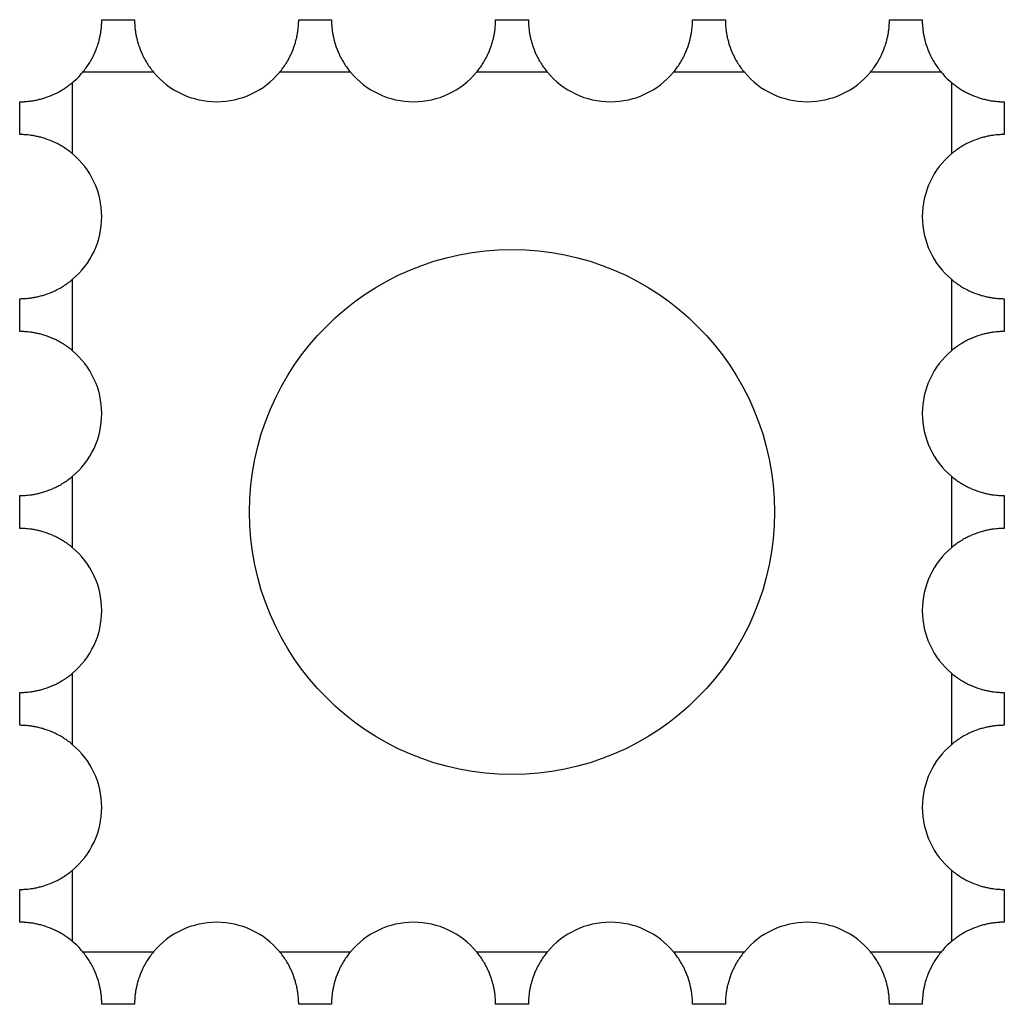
# Paper-space layout '_Superior' of a CAD drawing. Header units: millimetres. Extents: x 69 to 219, y -1200 to -1050.
import ezdxf

# ---------------------------------------------------------------- set-up
doc = ezdxf.new("R2010")
doc.units = ezdxf.units.MM

psp = doc.layouts.new('_Superior')

# ---------------------------------------------------------------- linework, layer by layer
at = {"color": 7, "linetype": 'Continuous', "lineweight": 25}
for p, q in [((81.18, -1050), (86.18, -1050)), ((111.18, -1050), (116.18, -1050)), ((141.18, -1050), (146.18, -1050)), ((171.18, -1050), (176.18, -1050)), ((201.18, -1050), (206.18, -1050)), ((89.07, -1058), (78.28, -1058)), ((119.07, -1058), (108.28, -1058)), ((149.07, -1058), (138.28, -1058)), ((179.07, -1058), (168.28, -1058)), ((209.07, -1058), (198.28, -1058)), ((76.68, -1059.6), (76.68, -1070.4)), ((210.68, -1070.4), (210.68, -1059.6)), ((68.68, -1067.5), (68.68, -1062.5)), ((218.68, -1062.5), (218.68, -1067.5)), ((76.68, -1089.6), (76.68, -1100.4)), ((210.68, -1100.4), (210.68, -1089.6)), ((68.68, -1097.5), (68.68, -1092.5)), ((218.68, -1092.5), (218.68, -1097.5)), ((76.68, -1119.6), (76.68, -1130.4)), ((210.68, -1130.4), (210.68, -1119.6)), ((68.68, -1127.5), (68.68, -1122.5)), ((218.68, -1122.5), (218.68, -1127.5)), ((76.68, -1149.6), (76.68, -1160.4)), ((210.68, -1160.4), (210.68, -1149.6)), ((68.68, -1157.5), (68.68, -1152.5)), ((218.68, -1152.5), (218.68, -1157.5)), ((76.68, -1179.6), (76.68, -1190.4)), ((210.68, -1190.4), (210.68, -1179.6)), ((68.68, -1187.5), (68.68, -1182.5)), ((218.68, -1182.5), (218.68, -1187.5)), ((78.28, -1192), (89.07, -1192)), ((108.28, -1192), (119.07, -1192)), ((138.28, -1192), (149.07, -1192)), ((168.28, -1192), (179.07, -1192)), ((198.28, -1192), (209.07, -1192)), ((86.18, -1200), (81.18, -1200)), ((116.18, -1200), (111.18, -1200)), ((146.18, -1200), (141.18, -1200)), ((176.18, -1200), (171.18, -1200)), ((206.18, -1200), (201.18, -1200))]:
    psp.add_line(p, q, dxfattribs=at)
psp.add_circle((143.68, -1125), 40, dxfattribs=at)
for centre, start, end in [((68.68, -1050), 309.792, 320.2084), ((98.68, -1050), 219.792, 320.2084), ((128.68, -1050), 219.792, 320.2084), ((158.68, -1050), 219.792, 320.2084), ((188.68, -1050), 219.792, 320.2084), ((218.68, -1050), 219.792, 230.2084), ((68.68, -1080), 309.792, 50.2084), ((218.68, -1080), 129.792, 230.2084), ((68.68, -1110), 309.792, 50.2084), ((218.68, -1110), 129.792, 230.2084), ((68.68, -1140), 309.792, 50.2084), ((218.68, -1140), 129.792, 230.2084), ((68.68, -1170), 309.792, 50.2084), ((218.68, -1170), 129.792, 230.2084), ((98.68, -1200), 39.792, 140.2084), ((128.68, -1200), 39.792, 140.2084), ((158.68, -1200), 39.792, 140.2084), ((188.68, -1200), 39.792, 140.2084), ((68.68, -1200), 39.792, 50.2084), ((218.68, -1200), 129.792, 140.2084)]:
    psp.add_arc(centre, 12.5, start, end, dxfattribs=at)
for points in [[(78.28, -1058), (78.64, -1057.57), (78.96, -1057.13), (79.4, -1056.44), (79.53, -1056.21), (79.79, -1055.73), (79.91, -1055.49), (80.24, -1054.78), (80.42, -1054.32), (80.64, -1053.64), (80.71, -1053.41), (80.82, -1052.98), (80.87, -1052.77), (80.95, -1052.37), (80.99, -1052.18), (81.05, -1051.82), (81.07, -1051.65), (81.13, -1051.17), (81.15, -1050.9), (81.17, -1050.56), (81.17, -1050.47), (81.18, -1050.3), (81.18, -1050.23), (81.18, -1050.06), (81.18, -1050), (81.18, -1050)], [(86.18, -1050), (86.18, -1050), (86.18, -1050.06), (86.18, -1050.23), (86.18, -1050.3), (86.19, -1050.46), (86.19, -1050.56), (86.21, -1050.89), (86.23, -1051.16), (86.29, -1051.64), (86.31, -1051.82), (86.37, -1052.18), (86.4, -1052.37), (86.49, -1052.76), (86.54, -1052.97), (86.65, -1053.4), (86.71, -1053.63), (86.94, -1054.31), (87.12, -1054.78), (87.44, -1055.49), (87.57, -1055.73), (87.82, -1056.2), (87.96, -1056.44), (88.39, -1057.13), (88.72, -1057.57), (89.07, -1058)], [(108.28, -1058), (108.64, -1057.57), (108.96, -1057.13), (109.4, -1056.44), (109.53, -1056.21), (109.79, -1055.73), (109.91, -1055.49), (110.24, -1054.78), (110.42, -1054.32), (110.64, -1053.64), (110.71, -1053.41), (110.82, -1052.98), (110.87, -1052.77), (110.95, -1052.37), (110.99, -1052.18), (111.05, -1051.82), (111.07, -1051.65), (111.13, -1051.17), (111.15, -1050.9), (111.17, -1050.56), (111.17, -1050.47), (111.18, -1050.3), (111.18, -1050.23), (111.18, -1050.06), (111.18, -1050), (111.18, -1050)], [(116.18, -1050), (116.18, -1050), (116.18, -1050.06), (116.18, -1050.23), (116.18, -1050.3), (116.19, -1050.46), (116.19, -1050.56), (116.21, -1050.89), (116.23, -1051.16), (116.29, -1051.64), (116.31, -1051.81), (116.37, -1052.18), (116.4, -1052.37), (116.49, -1052.76), (116.54, -1052.97), (116.65, -1053.4), (116.71, -1053.63), (116.94, -1054.31), (117.12, -1054.78), (117.44, -1055.49), (117.57, -1055.73), (117.82, -1056.2), (117.96, -1056.44), (118.39, -1057.13), (118.72, -1057.57), (119.07, -1058)], [(138.28, -1058), (138.64, -1057.57), (138.96, -1057.13), (139.4, -1056.44), (139.53, -1056.21), (139.79, -1055.73), (139.91, -1055.49), (140.24, -1054.78), (140.42, -1054.32), (140.64, -1053.64), (140.71, -1053.41), (140.82, -1052.98), (140.87, -1052.77), (140.95, -1052.37), (140.99, -1052.18), (141.05, -1051.82), (141.07, -1051.65), (141.13, -1051.17), (141.15, -1050.9), (141.17, -1050.56), (141.17, -1050.46), (141.18, -1050.3), (141.18, -1050.23), (141.18, -1050.06), (141.18, -1050), (141.18, -1050)], [(146.18, -1050), (146.18, -1050), (146.18, -1050.06), (146.18, -1050.23), (146.18, -1050.3), (146.19, -1050.46), (146.19, -1050.56), (146.21, -1050.89), (146.23, -1051.16), (146.29, -1051.64), (146.31, -1051.81), (146.37, -1052.18), (146.4, -1052.37), (146.49, -1052.76), (146.54, -1052.97), (146.65, -1053.4), (146.71, -1053.63), (146.94, -1054.31), (147.12, -1054.78), (147.44, -1055.49), (147.57, -1055.73), (147.82, -1056.2), (147.96, -1056.44), (148.39, -1057.13), (148.72, -1057.57), (149.07, -1058)], [(168.28, -1058), (168.64, -1057.57), (168.96, -1057.13), (169.4, -1056.44), (169.53, -1056.21), (169.79, -1055.73), (169.91, -1055.49), (170.24, -1054.78), (170.42, -1054.32), (170.64, -1053.64), (170.71, -1053.41), (170.82, -1052.98), (170.87, -1052.77), (170.95, -1052.37), (170.99, -1052.18), (171.05, -1051.82), (171.07, -1051.65), (171.13, -1051.17), (171.15, -1050.9), (171.17, -1050.56), (171.17, -1050.46), (171.18, -1050.3), (171.18, -1050.23), (171.18, -1050.06), (171.18, -1050), (171.18, -1050)], [(176.18, -1050), (176.18, -1050), (176.18, -1050.06), (176.18, -1050.23), (176.18, -1050.3), (176.19, -1050.46), (176.19, -1050.56), (176.21, -1050.89), (176.23, -1051.16), (176.29, -1051.64), (176.31, -1051.81), (176.37, -1052.18), (176.4, -1052.37), (176.49, -1052.76), (176.54, -1052.97), (176.65, -1053.4), (176.71, -1053.62), (176.94, -1054.31), (177.12, -1054.78), (177.44, -1055.49), (177.57, -1055.73), (177.82, -1056.2), (177.96, -1056.44), (178.39, -1057.13), (178.72, -1057.57), (179.07, -1058)], [(198.28, -1058), (198.64, -1057.57), (198.96, -1057.13), (199.4, -1056.44), (199.53, -1056.21), (199.79, -1055.73), (199.91, -1055.49), (200.24, -1054.78), (200.42, -1054.32), (200.64, -1053.64), (200.71, -1053.41), (200.82, -1052.98), (200.87, -1052.77), (200.95, -1052.37), (200.99, -1052.18), (201.05, -1051.82), (201.07, -1051.65), (201.13, -1051.17), (201.15, -1050.9), (201.17, -1050.56), (201.17, -1050.46), (201.18, -1050.3), (201.18, -1050.23), (201.18, -1050.06), (201.18, -1050), (201.18, -1050)], [(206.18, -1050), (206.18, -1050), (206.18, -1050.06), (206.18, -1050.23), (206.18, -1050.3), (206.19, -1050.46), (206.19, -1050.56), (206.21, -1050.89), (206.23, -1051.16), (206.29, -1051.64), (206.31, -1051.81), (206.37, -1052.18), (206.4, -1052.37), (206.49, -1052.76), (206.54, -1052.97), (206.65, -1053.4), (206.71, -1053.62), (206.94, -1054.31), (207.12, -1054.78), (207.44, -1055.49), (207.57, -1055.73), (207.82, -1056.2), (207.96, -1056.44), (208.39, -1057.13), (208.72, -1057.57), (209.07, -1058)], [(68.68, -1062.5), (68.68, -1062.5), (68.74, -1062.5), (68.9, -1062.5), (68.97, -1062.5), (69.14, -1062.49), (69.24, -1062.49), (69.57, -1062.47), (69.84, -1062.45), (70.32, -1062.39), (70.49, -1062.37), (70.86, -1062.31), (71.05, -1062.28), (71.44, -1062.19), (71.65, -1062.14), (72.08, -1062.03), (72.3, -1061.97), (72.99, -1061.74), (73.46, -1061.56), (74.17, -1061.23), (74.41, -1061.11), (74.88, -1060.86), (75.11, -1060.72), (75.8, -1060.28), (76.25, -1059.96), (76.68, -1059.6)], [(210.68, -1059.6), (211.11, -1059.96), (211.55, -1060.28), (212.24, -1060.72), (212.47, -1060.85), (212.95, -1061.11), (213.18, -1061.23), (213.89, -1061.56), (214.36, -1061.74), (215.04, -1061.96), (215.27, -1062.03), (215.7, -1062.14), (215.91, -1062.19), (216.31, -1062.27), (216.5, -1062.31), (216.86, -1062.37), (217.03, -1062.39), (217.51, -1062.45), (217.78, -1062.47), (218.12, -1062.49), (218.21, -1062.49), (218.38, -1062.5), (218.45, -1062.5), (218.62, -1062.5), (218.68, -1062.5), (218.68, -1062.5)], [(76.68, -1070.4), (76.25, -1070.04), (75.81, -1069.72), (75.12, -1069.28), (74.89, -1069.15), (74.41, -1068.89), (74.17, -1068.77), (73.46, -1068.44), (73, -1068.26), (72.31, -1068.04), (72.09, -1067.97), (71.66, -1067.86), (71.45, -1067.81), (71.05, -1067.73), (70.86, -1067.69), (70.5, -1067.63), (70.33, -1067.61), (69.85, -1067.55), (69.58, -1067.53), (69.24, -1067.51), (69.14, -1067.51), (68.98, -1067.5), (68.91, -1067.5), (68.74, -1067.5), (68.68, -1067.5), (68.68, -1067.5)], [(218.68, -1067.5), (218.68, -1067.5), (218.62, -1067.5), (218.45, -1067.5), (218.38, -1067.5), (218.21, -1067.51), (218.12, -1067.51), (217.79, -1067.53), (217.52, -1067.55), (217.04, -1067.61), (216.86, -1067.63), (216.5, -1067.69), (216.31, -1067.72), (215.91, -1067.81), (215.71, -1067.86), (215.28, -1067.97), (215.05, -1068.03), (214.37, -1068.26), (213.9, -1068.44), (213.19, -1068.77), (212.95, -1068.89), (212.48, -1069.14), (212.24, -1069.28), (211.55, -1069.72), (211.11, -1070.04), (210.68, -1070.4)], [(68.68, -1092.5), (68.68, -1092.5), (68.74, -1092.5), (68.9, -1092.5), (68.97, -1092.5), (69.14, -1092.49), (69.24, -1092.49), (69.57, -1092.47), (69.84, -1092.45), (70.32, -1092.39), (70.49, -1092.37), (70.86, -1092.31), (71.05, -1092.28), (71.44, -1092.19), (71.65, -1092.14), (72.08, -1092.03), (72.3, -1091.97), (72.99, -1091.74), (73.46, -1091.56), (74.17, -1091.23), (74.41, -1091.11), (74.88, -1090.86), (75.11, -1090.72), (75.8, -1090.28), (76.25, -1089.96), (76.68, -1089.6)], [(210.68, -1089.6), (211.11, -1089.96), (211.55, -1090.28), (212.24, -1090.72), (212.47, -1090.85), (212.95, -1091.11), (213.19, -1091.23), (213.89, -1091.56), (214.36, -1091.74), (215.04, -1091.96), (215.27, -1092.03), (215.7, -1092.14), (215.91, -1092.19), (216.31, -1092.27), (216.5, -1092.31), (216.86, -1092.37), (217.03, -1092.39), (217.51, -1092.45), (217.78, -1092.47), (218.12, -1092.49), (218.21, -1092.49), (218.38, -1092.5), (218.45, -1092.5), (218.62, -1092.5), (218.68, -1092.5), (218.68, -1092.5)], [(76.68, -1100.4), (76.25, -1100.04), (75.81, -1099.72), (75.12, -1099.28), (74.89, -1099.15), (74.41, -1098.89), (74.17, -1098.77), (73.46, -1098.44), (73, -1098.26), (72.32, -1098.04), (72.09, -1097.97), (71.66, -1097.86), (71.45, -1097.81), (71.05, -1097.73), (70.86, -1097.69), (70.5, -1097.63), (70.33, -1097.61), (69.85, -1097.55), (69.58, -1097.53), (69.24, -1097.51), (69.14, -1097.51), (68.98, -1097.5), (68.91, -1097.5), (68.74, -1097.5), (68.68, -1097.5), (68.68, -1097.5)], [(218.68, -1097.5), (218.68, -1097.5), (218.62, -1097.5), (218.45, -1097.5), (218.38, -1097.5), (218.21, -1097.51), (218.12, -1097.51), (217.79, -1097.53), (217.52, -1097.55), (217.04, -1097.61), (216.86, -1097.63), (216.5, -1097.69), (216.31, -1097.72), (215.91, -1097.81), (215.71, -1097.86), (215.28, -1097.97), (215.05, -1098.03), (214.37, -1098.26), (213.9, -1098.44), (213.19, -1098.77), (212.95, -1098.89), (212.48, -1099.14), (212.24, -1099.28), (211.55, -1099.72), (211.11, -1100.04), (210.68, -1100.4)], [(68.68, -1122.5), (68.68, -1122.5), (68.74, -1122.5), (68.9, -1122.5), (68.97, -1122.5), (69.14, -1122.49), (69.24, -1122.49), (69.57, -1122.47), (69.84, -1122.45), (70.32, -1122.39), (70.49, -1122.37), (70.86, -1122.31), (71.05, -1122.28), (71.44, -1122.19), (71.65, -1122.14), (72.08, -1122.03), (72.3, -1121.97), (72.99, -1121.74), (73.46, -1121.56), (74.17, -1121.23), (74.41, -1121.11), (74.88, -1120.86), (75.11, -1120.72), (75.8, -1120.28), (76.25, -1119.96), (76.68, -1119.6)], [(210.68, -1119.6), (211.11, -1119.96), (211.55, -1120.28), (212.24, -1120.72), (212.47, -1120.85), (212.95, -1121.11), (213.19, -1121.23), (213.89, -1121.56), (214.36, -1121.74), (215.04, -1121.96), (215.27, -1122.03), (215.7, -1122.14), (215.91, -1122.19), (216.31, -1122.27), (216.5, -1122.31), (216.86, -1122.37), (217.03, -1122.39), (217.51, -1122.45), (217.78, -1122.47), (218.12, -1122.49), (218.21, -1122.49), (218.38, -1122.5), (218.45, -1122.5), (218.62, -1122.5), (218.68, -1122.5), (218.68, -1122.5)], [(76.68, -1130.4), (76.25, -1130.04), (75.81, -1129.72), (75.12, -1129.28), (74.89, -1129.15), (74.41, -1128.89), (74.17, -1128.77), (73.46, -1128.44), (73, -1128.26), (72.32, -1128.04), (72.09, -1127.97), (71.66, -1127.86), (71.45, -1127.81), (71.05, -1127.73), (70.86, -1127.69), (70.5, -1127.63), (70.33, -1127.61), (69.85, -1127.55), (69.58, -1127.53), (69.24, -1127.51), (69.14, -1127.51), (68.98, -1127.5), (68.91, -1127.5), (68.74, -1127.5), (68.68, -1127.5), (68.68, -1127.5)], [(218.68, -1127.5), (218.68, -1127.5), (218.62, -1127.5), (218.45, -1127.5), (218.38, -1127.5), (218.22, -1127.51), (218.12, -1127.51), (217.79, -1127.53), (217.52, -1127.55), (217.04, -1127.61), (216.86, -1127.63), (216.5, -1127.69), (216.31, -1127.72), (215.91, -1127.81), (215.71, -1127.86), (215.28, -1127.97), (215.05, -1128.03), (214.37, -1128.26), (213.9, -1128.44), (213.19, -1128.77), (212.95, -1128.89), (212.48, -1129.14), (212.24, -1129.28), (211.55, -1129.72), (211.11, -1130.04), (210.68, -1130.4)], [(68.68, -1152.5), (68.68, -1152.5), (68.74, -1152.5), (68.9, -1152.5), (68.97, -1152.5), (69.14, -1152.49), (69.24, -1152.49), (69.57, -1152.47), (69.84, -1152.45), (70.32, -1152.39), (70.49, -1152.37), (70.86, -1152.31), (71.05, -1152.28), (71.44, -1152.19), (71.65, -1152.14), (72.08, -1152.03), (72.3, -1151.97), (72.99, -1151.74), (73.46, -1151.56), (74.17, -1151.23), (74.41, -1151.11), (74.88, -1150.86), (75.11, -1150.72), (75.81, -1150.28), (76.25, -1149.96), (76.68, -1149.6)], [(210.68, -1149.6), (211.11, -1149.96), (211.55, -1150.28), (212.24, -1150.72), (212.47, -1150.85), (212.95, -1151.11), (213.19, -1151.23), (213.89, -1151.56), (214.36, -1151.74), (215.04, -1151.96), (215.27, -1152.03), (215.7, -1152.14), (215.91, -1152.19), (216.31, -1152.27), (216.5, -1152.31), (216.86, -1152.37), (217.03, -1152.39), (217.51, -1152.45), (217.78, -1152.47), (218.12, -1152.49), (218.21, -1152.49), (218.38, -1152.5), (218.45, -1152.5), (218.62, -1152.5), (218.68, -1152.5), (218.68, -1152.5)], [(76.68, -1160.4), (76.25, -1160.04), (75.81, -1159.72), (75.12, -1159.28), (74.89, -1159.15), (74.41, -1158.89), (74.17, -1158.77), (73.46, -1158.44), (73, -1158.26), (72.32, -1158.04), (72.09, -1157.97), (71.66, -1157.86), (71.45, -1157.81), (71.05, -1157.73), (70.86, -1157.69), (70.5, -1157.63), (70.33, -1157.61), (69.85, -1157.55), (69.58, -1157.53), (69.24, -1157.51), (69.14, -1157.51), (68.98, -1157.5), (68.91, -1157.5), (68.74, -1157.5), (68.68, -1157.5), (68.68, -1157.5)], [(218.68, -1157.5), (218.68, -1157.5), (218.62, -1157.5), (218.45, -1157.5), (218.38, -1157.5), (218.22, -1157.51), (218.12, -1157.51), (217.79, -1157.53), (217.52, -1157.55), (217.04, -1157.61), (216.86, -1157.63), (216.5, -1157.69), (216.31, -1157.72), (215.92, -1157.81), (215.71, -1157.86), (215.28, -1157.97), (215.05, -1158.03), (214.37, -1158.26), (213.9, -1158.44), (213.19, -1158.77), (212.95, -1158.89), (212.48, -1159.14), (212.24, -1159.28), (211.55, -1159.72), (211.11, -1160.04), (210.68, -1160.4)], [(68.68, -1182.5), (68.68, -1182.5), (68.74, -1182.5), (68.9, -1182.5), (68.97, -1182.5), (69.14, -1182.49), (69.24, -1182.49), (69.57, -1182.47), (69.84, -1182.45), (70.32, -1182.39), (70.49, -1182.37), (70.86, -1182.31), (71.05, -1182.28), (71.44, -1182.19), (71.65, -1182.14), (72.08, -1182.03), (72.3, -1181.97), (72.99, -1181.74), (73.46, -1181.56), (74.17, -1181.23), (74.41, -1181.11), (74.88, -1180.86), (75.11, -1180.72), (75.81, -1180.28), (76.25, -1179.96), (76.68, -1179.6)], [(210.68, -1179.6), (211.11, -1179.96), (211.55, -1180.28), (212.24, -1180.72), (212.47, -1180.85), (212.95, -1181.11), (213.19, -1181.23), (213.89, -1181.56), (214.36, -1181.74), (215.04, -1181.96), (215.27, -1182.03), (215.7, -1182.14), (215.91, -1182.19), (216.31, -1182.27), (216.5, -1182.31), (216.86, -1182.37), (217.03, -1182.39), (217.51, -1182.45), (217.78, -1182.47), (218.12, -1182.49), (218.21, -1182.49), (218.38, -1182.5), (218.45, -1182.5), (218.62, -1182.5), (218.68, -1182.5), (218.68, -1182.5)], [(76.68, -1190.4), (76.25, -1190.04), (75.81, -1189.72), (75.12, -1189.28), (74.89, -1189.15), (74.41, -1188.89), (74.17, -1188.77), (73.46, -1188.44), (73, -1188.26), (72.32, -1188.04), (72.09, -1187.97), (71.66, -1187.86), (71.45, -1187.81), (71.05, -1187.73), (70.86, -1187.69), (70.5, -1187.63), (70.33, -1187.61), (69.85, -1187.55), (69.58, -1187.53), (69.24, -1187.51), (69.14, -1187.51), (68.98, -1187.5), (68.91, -1187.5), (68.74, -1187.5), (68.68, -1187.5), (68.68, -1187.5)], [(218.68, -1187.5), (218.68, -1187.5), (218.62, -1187.5), (218.45, -1187.5), (218.38, -1187.5), (218.22, -1187.51), (218.12, -1187.51), (217.79, -1187.53), (217.52, -1187.55), (217.04, -1187.61), (216.86, -1187.63), (216.5, -1187.69), (216.31, -1187.72), (215.92, -1187.81), (215.71, -1187.86), (215.28, -1187.97), (215.05, -1188.03), (214.37, -1188.26), (213.9, -1188.44), (213.19, -1188.77), (212.95, -1188.89), (212.48, -1189.14), (212.24, -1189.28), (211.55, -1189.72), (211.11, -1190.04), (210.68, -1190.4)], [(81.18, -1200), (81.18, -1200), (81.18, -1199.94), (81.18, -1199.77), (81.18, -1199.7), (81.17, -1199.54), (81.17, -1199.44), (81.15, -1199.11), (81.13, -1198.84), (81.07, -1198.36), (81.05, -1198.19), (80.99, -1197.82), (80.95, -1197.63), (80.87, -1197.24), (80.82, -1197.03), (80.71, -1196.6), (80.64, -1196.38), (80.42, -1195.69), (80.24, -1195.22), (79.91, -1194.51), (79.79, -1194.27), (79.54, -1193.8), (79.4, -1193.56), (78.96, -1192.87), (78.64, -1192.43), (78.28, -1192)], [(89.07, -1192), (88.72, -1192.43), (88.4, -1192.87), (87.96, -1193.56), (87.83, -1193.79), (87.57, -1194.27), (87.45, -1194.51), (87.12, -1195.22), (86.94, -1195.68), (86.72, -1196.36), (86.65, -1196.59), (86.54, -1197.02), (86.49, -1197.23), (86.41, -1197.63), (86.37, -1197.82), (86.31, -1198.18), (86.29, -1198.35), (86.23, -1198.83), (86.21, -1199.1), (86.19, -1199.44), (86.19, -1199.54), (86.18, -1199.7), (86.18, -1199.77), (86.18, -1199.94), (86.18, -1200), (86.18, -1200)], [(111.18, -1200), (111.18, -1200), (111.18, -1199.94), (111.18, -1199.77), (111.18, -1199.7), (111.17, -1199.54), (111.17, -1199.44), (111.15, -1199.11), (111.13, -1198.84), (111.07, -1198.36), (111.05, -1198.19), (110.99, -1197.82), (110.95, -1197.63), (110.87, -1197.24), (110.82, -1197.03), (110.71, -1196.6), (110.64, -1196.38), (110.42, -1195.69), (110.24, -1195.22), (109.91, -1194.51), (109.79, -1194.27), (109.54, -1193.8), (109.4, -1193.56), (108.96, -1192.87), (108.64, -1192.43), (108.28, -1192)], [(119.07, -1192), (118.72, -1192.43), (118.4, -1192.87), (117.96, -1193.56), (117.83, -1193.79), (117.57, -1194.27), (117.45, -1194.51), (117.12, -1195.22), (116.94, -1195.68), (116.72, -1196.36), (116.65, -1196.59), (116.54, -1197.02), (116.49, -1197.23), (116.41, -1197.63), (116.37, -1197.82), (116.31, -1198.18), (116.29, -1198.35), (116.23, -1198.83), (116.21, -1199.1), (116.19, -1199.44), (116.19, -1199.54), (116.18, -1199.7), (116.18, -1199.77), (116.18, -1199.94), (116.18, -1200), (116.18, -1200)], [(141.18, -1200), (141.18, -1200), (141.18, -1199.94), (141.18, -1199.77), (141.18, -1199.7), (141.17, -1199.54), (141.17, -1199.44), (141.15, -1199.11), (141.13, -1198.84), (141.07, -1198.36), (141.05, -1198.19), (140.99, -1197.82), (140.95, -1197.63), (140.87, -1197.24), (140.82, -1197.03), (140.71, -1196.6), (140.64, -1196.37), (140.42, -1195.69), (140.24, -1195.22), (139.91, -1194.51), (139.79, -1194.27), (139.54, -1193.8), (139.4, -1193.56), (138.96, -1192.87), (138.64, -1192.43), (138.28, -1192)], [(149.07, -1192), (148.72, -1192.43), (148.4, -1192.87), (147.96, -1193.56), (147.83, -1193.79), (147.57, -1194.27), (147.45, -1194.51), (147.12, -1195.22), (146.94, -1195.68), (146.72, -1196.36), (146.65, -1196.59), (146.54, -1197.02), (146.49, -1197.23), (146.41, -1197.63), (146.37, -1197.82), (146.31, -1198.18), (146.29, -1198.35), (146.23, -1198.83), (146.21, -1199.1), (146.19, -1199.44), (146.19, -1199.54), (146.18, -1199.7), (146.18, -1199.77), (146.18, -1199.94), (146.18, -1200), (146.18, -1200)], [(171.18, -1200), (171.18, -1200), (171.18, -1199.94), (171.18, -1199.77), (171.18, -1199.7), (171.17, -1199.54), (171.17, -1199.44), (171.15, -1199.11), (171.13, -1198.84), (171.07, -1198.36), (171.05, -1198.19), (170.99, -1197.82), (170.95, -1197.63), (170.87, -1197.24), (170.82, -1197.03), (170.71, -1196.6), (170.64, -1196.37), (170.42, -1195.69), (170.24, -1195.22), (169.91, -1194.51), (169.79, -1194.27), (169.54, -1193.8), (169.4, -1193.56), (168.96, -1192.87), (168.64, -1192.43), (168.28, -1192)], [(179.07, -1192), (178.72, -1192.43), (178.4, -1192.87), (177.96, -1193.56), (177.83, -1193.79), (177.57, -1194.27), (177.45, -1194.51), (177.12, -1195.22), (176.94, -1195.68), (176.72, -1196.36), (176.65, -1196.59), (176.54, -1197.02), (176.49, -1197.23), (176.41, -1197.63), (176.37, -1197.82), (176.31, -1198.18), (176.29, -1198.35), (176.23, -1198.83), (176.21, -1199.1), (176.19, -1199.44), (176.19, -1199.53), (176.18, -1199.7), (176.18, -1199.77), (176.18, -1199.94), (176.18, -1200), (176.18, -1200)], [(201.18, -1200), (201.18, -1200), (201.18, -1199.94), (201.18, -1199.77), (201.18, -1199.7), (201.17, -1199.54), (201.17, -1199.44), (201.15, -1199.11), (201.13, -1198.84), (201.07, -1198.36), (201.05, -1198.18), (200.99, -1197.82), (200.95, -1197.63), (200.87, -1197.24), (200.82, -1197.03), (200.71, -1196.6), (200.64, -1196.37), (200.42, -1195.69), (200.24, -1195.22), (199.91, -1194.51), (199.79, -1194.27), (199.54, -1193.8), (199.4, -1193.56), (198.96, -1192.87), (198.64, -1192.43), (198.28, -1192)], [(209.07, -1192), (208.72, -1192.43), (208.4, -1192.87), (207.96, -1193.56), (207.83, -1193.79), (207.57, -1194.27), (207.45, -1194.51), (207.12, -1195.22), (206.94, -1195.68), (206.72, -1196.36), (206.65, -1196.59), (206.54, -1197.02), (206.49, -1197.23), (206.41, -1197.63), (206.37, -1197.82), (206.31, -1198.18), (206.29, -1198.35), (206.23, -1198.83), (206.21, -1199.1), (206.19, -1199.44), (206.19, -1199.53), (206.18, -1199.7), (206.18, -1199.77), (206.18, -1199.94), (206.18, -1200), (206.18, -1200)]]:
    psp.add_open_spline(points, degree=3, knots=[0, 0, 0, 0, 0.125, 0.125, 0.1875, 0.1875, 0.25, 0.25, 0.375, 0.375, 0.4375, 0.4375, 0.5, 0.5, 0.5625, 0.5625, 0.625, 0.625, 0.75, 0.75, 0.8125, 0.8125, 0.875, 0.875, 1, 1, 1, 1], dxfattribs=at)

doc.saveas('drawing.dxf')
